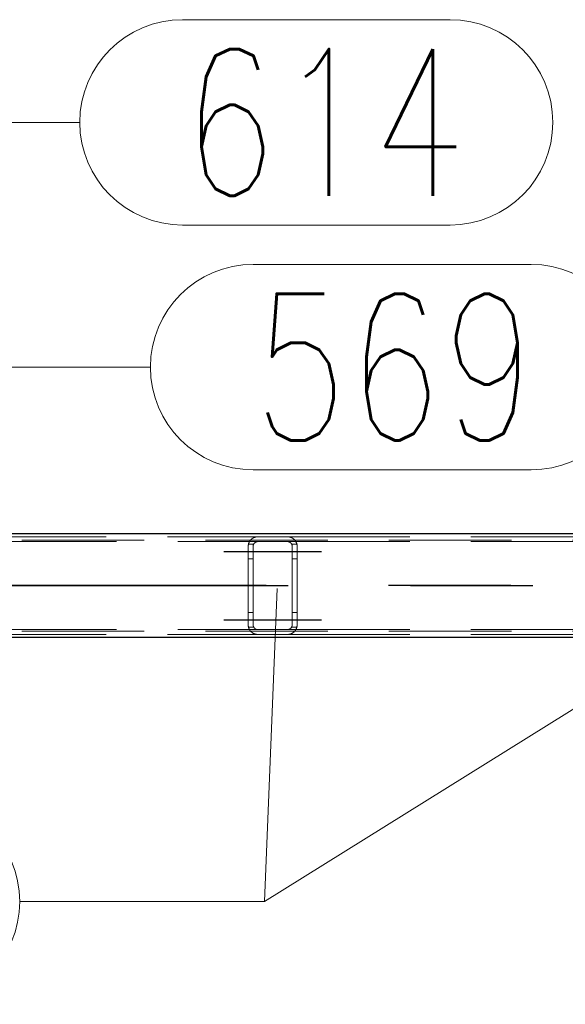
# Model space of a CAD drawing. Header units: millimetres. Extents: x -851 to 2, y 9346 to 10016.
# Tile 94 of 256: x -729 to -718, y 9567 to 9587. Entities that reach past the tile are written whole.
import ezdxf

# ---------------------------------------------------------------- set-up
doc = ezdxf.new("R2010")
doc.units = ezdxf.units.MM
doc.header["$LTSCALE"] = 10
doc.linetypes.add('HIDDEN', pattern=[0.375, 0.25, -0.125])
doc.linetypes.add('MITTE', pattern=[2, 1.25, -0.25, 0.25, -0.25])
for name, color, linetype, lineweight in [('PS_Hidden', 2, 'HIDDEN', 9), ('PS_Pos', 1, 'Continuous', 15), ('PS_Shape', 161, 'Continuous', 30), ('PS_SOLID', 7, 'Continuous', 30)]:
    doc.layers.add(name, color=color, linetype=linetype, lineweight=lineweight)
doc.layers.add('PS_Mid', color=5, linetype='MITTE')
doc.styles.add('simplex', font='simplex.shx', dxfattribs={"width": 0.75})

# ---------------------------------------------------------------- blocks, each defined once
blk = doc.blocks.new('*X706')
at = {"layer": 'PS_Hidden', "color": 2, "linetype": 'HIDDEN'}
for p, q in [((-486.492, 9576.72), (-781.692, 9576.72)), ((-733.517, 9576.79), (-724.168, 9576.79)), ((-733.308, 9576.69), (-724.168, 9576.69)), ((-724.346, 9576.682), (-724.344, 9576.686)), ((-724.344, 9576.686), (-724.342, 9576.69)), ((-724.342, 9576.69), (-724.339, 9576.694)), ((-724.339, 9576.694), (-724.337, 9576.698)), ((-724.337, 9576.698), (-724.334, 9576.702)), ((-724.334, 9576.702), (-724.332, 9576.706)), ((-724.332, 9576.706), (-724.329, 9576.709)), ((-724.329, 9576.709), (-724.326, 9576.713)), ((-724.326, 9576.713), (-724.324, 9576.716)), ((-724.324, 9576.716), (-724.321, 9576.72)), ((-724.321, 9576.72), (-724.318, 9576.723)), ((-724.318, 9576.723), (-724.315, 9576.727)), ((-724.315, 9576.727), (-724.312, 9576.73)), ((-724.312, 9576.73), (-724.309, 9576.733)), ((-724.309, 9576.733), (-724.305, 9576.736)), ((-724.305, 9576.736), (-724.302, 9576.739)), ((-724.302, 9576.739), (-724.299, 9576.742)), ((-724.299, 9576.742), (-724.296, 9576.745)), ((-724.296, 9576.745), (-724.292, 9576.747)), ((-724.292, 9576.747), (-724.289, 9576.75)), ((-724.289, 9576.75), (-724.285, 9576.753)), ((-724.285, 9576.753), (-724.281, 9576.756)), ((-724.281, 9576.756), (-724.277, 9576.758)), ((-724.277, 9576.758), (-724.273, 9576.761)), ((-724.273, 9576.761), (-724.268, 9576.763)), ((-724.268, 9576.763), (-724.264, 9576.766)), ((-724.264, 9576.766), (-724.259, 9576.768)), ((-724.259, 9576.768), (-724.255, 9576.771)), ((-724.255, 9576.771), (-724.25, 9576.773)), ((-724.25, 9576.773), (-724.245, 9576.775)), ((-724.245, 9576.775), (-724.24, 9576.777)), ((-724.24, 9576.777), (-724.234, 9576.779)), ((-724.234, 9576.779), (-724.229, 9576.781)), ((-724.229, 9576.781), (-724.223, 9576.783)), ((-724.223, 9576.783), (-724.218, 9576.784)), ((-724.218, 9576.784), (-724.211, 9576.786)), ((-724.211, 9576.786), (-724.205, 9576.787)), ((-724.205, 9576.787), (-724.198, 9576.788)), ((-724.197, 9576.686), (-724.2, 9576.685)), ((-724.198, 9576.788), (-724.191, 9576.789)), ((-724.194, 9576.687), (-724.197, 9576.686)), ((-724.191, 9576.688), (-724.194, 9576.687)), ((-724.191, 9576.789), (-724.183, 9576.79)), ((-724.188, 9576.688), (-724.191, 9576.688)), ((-724.185, 9576.689), (-724.188, 9576.688)), ((-724.182, 9576.689), (-724.185, 9576.689)), ((-724.183, 9576.79), (-724.176, 9576.79)), ((-724.178, 9576.69), (-724.182, 9576.689)), ((-724.175, 9576.69), (-724.178, 9576.69)), ((-724.176, 9576.79), (-724.168, 9576.79)), ((-724.172, 9576.69), (-724.175, 9576.69)), ((-724.168, 9576.69), (-724.172, 9576.69)), ((-724.168, 9576.79), (-723.568, 9576.79)), ((-723.568, 9576.69), (-724.168, 9576.69)), ((-723.568, 9576.79), (-714.168, 9576.79)), ((-723.568, 9576.79), (-723.561, 9576.79)), ((-723.568, 9576.69), (-714.168, 9576.69)), ((-723.565, 9576.69), (-723.568, 9576.69)), ((-723.568, 9576.69), (-723.568, 9576.69)), ((-723.562, 9576.69), (-723.565, 9576.69)), ((-723.559, 9576.69), (-723.562, 9576.69)), ((-723.561, 9576.79), (-723.554, 9576.79)), ((-723.555, 9576.689), (-723.559, 9576.69)), ((-723.552, 9576.689), (-723.555, 9576.689)), ((-723.554, 9576.79), (-723.547, 9576.789)), ((-723.549, 9576.688), (-723.552, 9576.689)), ((-723.545, 9576.688), (-723.549, 9576.688)), ((-723.547, 9576.789), (-723.54, 9576.788)), ((-723.542, 9576.687), (-723.545, 9576.688)), ((-723.539, 9576.686), (-723.542, 9576.687)), ((-723.54, 9576.788), (-723.533, 9576.787)), ((-723.533, 9576.787), (-723.526, 9576.786)), ((-723.526, 9576.786), (-723.519, 9576.784)), ((-723.519, 9576.784), (-723.513, 9576.783)), ((-723.513, 9576.783), (-723.507, 9576.781)), ((-723.507, 9576.781), (-723.502, 9576.779)), ((-723.502, 9576.779), (-723.497, 9576.777)), ((-723.497, 9576.777), (-723.492, 9576.775)), ((-723.492, 9576.775), (-723.487, 9576.773)), ((-723.487, 9576.773), (-723.482, 9576.771)), ((-723.482, 9576.771), (-723.477, 9576.768)), ((-723.477, 9576.768), (-723.472, 9576.766)), ((-723.472, 9576.766), (-723.468, 9576.763)), ((-723.468, 9576.763), (-723.463, 9576.76)), ((-723.463, 9576.76), (-723.459, 9576.758)), ((-723.459, 9576.758), (-723.455, 9576.755)), ((-723.455, 9576.755), (-723.451, 9576.752)), ((-723.451, 9576.752), (-723.447, 9576.749)), ((-723.447, 9576.749), (-723.443, 9576.746)), ((-723.443, 9576.746), (-723.439, 9576.743)), ((-723.439, 9576.743), (-723.436, 9576.74)), ((-723.436, 9576.74), (-723.432, 9576.737)), ((-723.432, 9576.737), (-723.429, 9576.734)), ((-723.429, 9576.734), (-723.426, 9576.731)), ((-723.426, 9576.731), (-723.423, 9576.728)), ((-723.423, 9576.728), (-723.42, 9576.725)), ((-723.42, 9576.725), (-723.417, 9576.721)), ((-723.417, 9576.721), (-723.414, 9576.718)), ((-723.414, 9576.718), (-723.412, 9576.715)), ((-723.412, 9576.715), (-723.409, 9576.711)), ((-723.409, 9576.711), (-723.406, 9576.707)), ((-723.406, 9576.707), (-723.404, 9576.704)), ((-723.404, 9576.704), (-723.401, 9576.7)), ((-723.401, 9576.7), (-723.399, 9576.696)), ((-723.399, 9576.696), (-723.396, 9576.692)), ((-723.396, 9576.692), (-723.394, 9576.688)), ((-723.394, 9576.688), (-723.392, 9576.684)), ((-724.368, 9576.605), (-724.367, 9576.61)), ((-724.368, 9576.6), (-724.368, 9576.605)), ((-724.368, 9576.595), (-724.368, 9576.6)), ((-724.368, 9576.59), (-724.368, 9576.595)), ((-724.368, 9574.99), (-724.368, 9576.59)), ((-724.367, 9576.615), (-724.366, 9576.619)), ((-724.367, 9576.61), (-724.367, 9576.615)), ((-724.366, 9576.619), (-724.365, 9576.624)), ((-724.365, 9576.629), (-724.364, 9576.634)), ((-724.365, 9576.624), (-724.365, 9576.629)), ((-724.364, 9576.634), (-724.363, 9576.638)), ((-724.363, 9576.638), (-724.361, 9576.643)), ((-724.255, 9576.64), (-724.362, 9576.64)), ((-724.361, 9576.643), (-724.36, 9576.647)), ((-724.36, 9576.647), (-724.359, 9576.652)), ((-724.359, 9576.652), (-724.357, 9576.656)), ((-724.357, 9576.656), (-724.356, 9576.661)), ((-724.356, 9576.661), (-724.354, 9576.665)), ((-724.354, 9576.665), (-724.352, 9576.67)), ((-724.352, 9576.67), (-724.35, 9576.674)), ((-724.35, 9576.674), (-724.348, 9576.678)), ((-724.348, 9576.678), (-724.346, 9576.682)), ((-724.267, 9576.604), (-724.268, 9576.601)), ((-724.268, 9576.601), (-724.268, 9576.599)), ((-724.268, 9576.599), (-724.268, 9576.597)), ((-724.268, 9576.597), (-724.268, 9576.595)), ((-724.268, 9576.595), (-724.268, 9576.593)), ((-724.268, 9576.593), (-724.268, 9576.59)), ((-724.268, 9576.59), (-724.268, 9574.99)), ((-724.268, 9576.59), (-724.268, 9576.59)), ((-724.266, 9576.61), (-724.267, 9576.608)), ((-724.267, 9576.608), (-724.267, 9576.606)), ((-724.267, 9576.606), (-724.267, 9576.604)), ((-724.265, 9576.615), (-724.266, 9576.613)), ((-724.266, 9576.613), (-724.266, 9576.61)), ((-724.264, 9576.619), (-724.265, 9576.617)), ((-724.265, 9576.617), (-724.265, 9576.615)), ((-724.263, 9576.621), (-724.264, 9576.619)), ((-724.262, 9576.626), (-724.263, 9576.624)), ((-724.263, 9576.624), (-724.263, 9576.621)), ((-724.261, 9576.628), (-724.262, 9576.626)), ((-724.26, 9576.63), (-724.261, 9576.628)), ((-724.259, 9576.632), (-724.26, 9576.63)), ((-724.258, 9576.634), (-724.259, 9576.632)), ((-724.257, 9576.636), (-724.258, 9576.634)), ((-724.256, 9576.638), (-724.257, 9576.636)), ((-724.255, 9576.64), (-724.256, 9576.638)), ((-724.254, 9576.642), (-724.255, 9576.64)), ((-724.253, 9576.644), (-724.254, 9576.642)), ((-724.251, 9576.646), (-724.253, 9576.644)), ((-724.25, 9576.648), (-724.251, 9576.646)), ((-724.249, 9576.65), (-724.25, 9576.648)), ((-724.247, 9576.652), (-724.249, 9576.65)), ((-724.246, 9576.654), (-724.247, 9576.652)), ((-724.244, 9576.655), (-724.246, 9576.654)), ((-724.243, 9576.657), (-724.244, 9576.655)), ((-724.241, 9576.659), (-724.243, 9576.657)), ((-724.24, 9576.661), (-724.241, 9576.659)), ((-724.238, 9576.662), (-724.24, 9576.661)), ((-724.236, 9576.664), (-724.238, 9576.662)), ((-724.234, 9576.665), (-724.236, 9576.664)), ((-724.233, 9576.667), (-724.234, 9576.665)), ((-724.231, 9576.668), (-724.233, 9576.667)), ((-724.229, 9576.67), (-724.231, 9576.668)), ((-724.227, 9576.671), (-724.229, 9576.67)), ((-724.225, 9576.673), (-724.227, 9576.671)), ((-724.223, 9576.674), (-724.225, 9576.673)), ((-724.22, 9576.676), (-724.223, 9576.674)), ((-724.218, 9576.677), (-724.22, 9576.676)), ((-724.216, 9576.678), (-724.218, 9576.677)), ((-724.213, 9576.68), (-724.216, 9576.678)), ((-724.211, 9576.681), (-724.213, 9576.68)), ((-724.208, 9576.682), (-724.211, 9576.681)), ((-724.205, 9576.683), (-724.208, 9576.682)), ((-724.203, 9576.684), (-724.205, 9576.683)), ((-724.2, 9576.685), (-724.203, 9576.684)), ((-723.536, 9576.685), (-723.539, 9576.686)), ((-723.533, 9576.684), (-723.536, 9576.685)), ((-723.531, 9576.683), (-723.533, 9576.684)), ((-723.528, 9576.682), (-723.531, 9576.683)), ((-723.525, 9576.681), (-723.528, 9576.682)), ((-723.523, 9576.679), (-723.525, 9576.681)), ((-723.52, 9576.678), (-723.523, 9576.679)), ((-723.518, 9576.677), (-723.52, 9576.678)), ((-723.515, 9576.675), (-723.518, 9576.677)), ((-723.513, 9576.674), (-723.515, 9576.675)), ((-723.511, 9576.672), (-723.513, 9576.674)), ((-723.509, 9576.67), (-723.511, 9576.672)), ((-723.507, 9576.669), (-723.509, 9576.67)), ((-723.505, 9576.667), (-723.507, 9576.669)), ((-723.503, 9576.666), (-723.505, 9576.667)), ((-723.501, 9576.664), (-723.503, 9576.666)), ((-723.499, 9576.662), (-723.501, 9576.664)), ((-723.497, 9576.661), (-723.499, 9576.662)), ((-723.496, 9576.659), (-723.497, 9576.661)), ((-723.494, 9576.657), (-723.496, 9576.659)), ((-723.493, 9576.656), (-723.494, 9576.657)), ((-723.491, 9576.654), (-723.493, 9576.656)), ((-723.49, 9576.652), (-723.491, 9576.654)), ((-723.488, 9576.65), (-723.49, 9576.652)), ((-723.487, 9576.648), (-723.488, 9576.65)), ((-723.486, 9576.647), (-723.487, 9576.648)), ((-723.484, 9576.645), (-723.486, 9576.647)), ((-723.483, 9576.643), (-723.484, 9576.645)), ((-723.482, 9576.641), (-723.483, 9576.643)), ((-723.481, 9576.639), (-723.482, 9576.641)), ((-723.375, 9576.64), (-723.482, 9576.64)), ((-723.48, 9576.637), (-723.481, 9576.639)), ((-723.479, 9576.635), (-723.48, 9576.637)), ((-723.478, 9576.633), (-723.479, 9576.635)), ((-723.477, 9576.631), (-723.478, 9576.633)), ((-723.476, 9576.629), (-723.477, 9576.631)), ((-723.475, 9576.627), (-723.476, 9576.629)), ((-723.474, 9576.624), (-723.475, 9576.627)), ((-723.474, 9576.622), (-723.474, 9576.624)), ((-723.473, 9576.62), (-723.474, 9576.622)), ((-723.472, 9576.618), (-723.473, 9576.62)), ((-723.472, 9576.616), (-723.472, 9576.618)), ((-723.471, 9576.614), (-723.472, 9576.616)), ((-723.471, 9576.612), (-723.471, 9576.614)), ((-723.47, 9576.61), (-723.471, 9576.612)), ((-723.47, 9576.607), (-723.47, 9576.61)), ((-723.47, 9576.605), (-723.47, 9576.607)), ((-723.469, 9576.603), (-723.47, 9576.605)), ((-723.469, 9576.601), (-723.469, 9576.603)), ((-723.469, 9576.599), (-723.469, 9576.601)), ((-723.469, 9576.597), (-723.469, 9576.599)), ((-723.468, 9576.595), (-723.469, 9576.597)), ((-723.468, 9576.592), (-723.468, 9576.595)), ((-723.468, 9576.59), (-723.468, 9576.592)), ((-723.468, 9574.99), (-723.468, 9576.59)), ((-723.392, 9576.684), (-723.39, 9576.68)), ((-723.39, 9576.68), (-723.388, 9576.676)), ((-723.388, 9576.676), (-723.386, 9576.672)), ((-723.386, 9576.672), (-723.384, 9576.668)), ((-723.384, 9576.668), (-723.382, 9576.663)), ((-723.382, 9576.663), (-723.381, 9576.659)), ((-723.381, 9576.659), (-723.379, 9576.655)), ((-723.379, 9576.655), (-723.378, 9576.65)), ((-723.378, 9576.65), (-723.376, 9576.646)), ((-723.376, 9576.646), (-723.375, 9576.641)), ((-723.375, 9576.641), (-723.374, 9576.637)), ((-723.374, 9576.637), (-723.373, 9576.632)), ((-723.373, 9576.632), (-723.372, 9576.628)), ((-723.372, 9576.628), (-723.371, 9576.623)), ((-723.371, 9576.623), (-723.37, 9576.618)), ((-723.37, 9576.618), (-723.37, 9576.614)), ((-723.37, 9576.614), (-723.369, 9576.609)), ((-723.369, 9576.609), (-723.369, 9576.604)), ((-723.369, 9576.604), (-723.369, 9576.6)), ((-723.369, 9576.6), (-723.368, 9576.595)), ((-723.368, 9576.595), (-723.368, 9576.59)), ((-723.368, 9576.59), (-723.368, 9574.99)), ((-723.368, 9576.59), (-723.368, 9576.59)), ((-724.268, 9576.34), (-724.368, 9576.34)), ((-723.368, 9576.34), (-723.468, 9576.34)), ((-724.268, 9575.24), (-724.368, 9575.24)), ((-723.368, 9575.24), (-723.468, 9575.24)), ((-733.308, 9574.89), (-724.168, 9574.89)), ((-724.368, 9574.985), (-724.368, 9574.99)), ((-724.368, 9574.99), (-724.368, 9574.99)), ((-724.368, 9574.981), (-724.368, 9574.985)), ((-724.368, 9574.976), (-724.368, 9574.981)), ((-724.367, 9574.971), (-724.368, 9574.976)), ((-724.367, 9574.966), (-724.367, 9574.971)), ((-724.366, 9574.961), (-724.367, 9574.966)), ((-724.365, 9574.957), (-724.366, 9574.961)), ((-724.365, 9574.952), (-724.365, 9574.957)), ((-724.364, 9574.947), (-724.365, 9574.952)), ((-724.363, 9574.943), (-724.364, 9574.947)), ((-724.361, 9574.938), (-724.363, 9574.943)), ((-724.255, 9574.94), (-724.362, 9574.94)), ((-724.36, 9574.933), (-724.361, 9574.938)), ((-724.359, 9574.929), (-724.36, 9574.933)), ((-724.357, 9574.924), (-724.359, 9574.929)), ((-724.356, 9574.92), (-724.357, 9574.924)), ((-724.354, 9574.916), (-724.356, 9574.92)), ((-724.352, 9574.911), (-724.354, 9574.916)), ((-724.35, 9574.907), (-724.352, 9574.911)), ((-724.348, 9574.903), (-724.35, 9574.907)), ((-724.346, 9574.899), (-724.348, 9574.903)), ((-724.344, 9574.895), (-724.346, 9574.899)), ((-724.342, 9574.89), (-724.344, 9574.895)), ((-724.339, 9574.887), (-724.342, 9574.89)), ((-724.337, 9574.883), (-724.339, 9574.887)), ((-724.334, 9574.879), (-724.337, 9574.883)), ((-724.332, 9574.875), (-724.334, 9574.879)), ((-724.329, 9574.871), (-724.332, 9574.875)), ((-724.268, 9574.99), (-724.268, 9574.988)), ((-724.268, 9574.988), (-724.268, 9574.986)), ((-724.268, 9574.986), (-724.268, 9574.984)), ((-724.268, 9574.984), (-724.268, 9574.981)), ((-724.268, 9574.981), (-724.268, 9574.979)), ((-724.268, 9574.979), (-724.267, 9574.977)), ((-724.267, 9574.977), (-724.267, 9574.975)), ((-724.267, 9574.975), (-724.267, 9574.973)), ((-724.267, 9574.973), (-724.266, 9574.97)), ((-724.266, 9574.97), (-724.266, 9574.968)), ((-724.266, 9574.968), (-724.265, 9574.966)), ((-724.265, 9574.966), (-724.265, 9574.964)), ((-724.265, 9574.964), (-724.264, 9574.962)), ((-724.264, 9574.962), (-724.263, 9574.959)), ((-724.263, 9574.959), (-724.263, 9574.957)), ((-724.263, 9574.957), (-724.262, 9574.955)), ((-724.262, 9574.955), (-724.261, 9574.953)), ((-724.261, 9574.953), (-724.26, 9574.951)), ((-724.26, 9574.951), (-724.259, 9574.949)), ((-724.259, 9574.949), (-724.258, 9574.947)), ((-724.258, 9574.947), (-724.257, 9574.945)), ((-724.257, 9574.945), (-724.256, 9574.942)), ((-724.256, 9574.942), (-724.255, 9574.94)), ((-724.255, 9574.94), (-724.254, 9574.938)), ((-724.254, 9574.938), (-724.253, 9574.937)), ((-724.253, 9574.937), (-724.251, 9574.935)), ((-724.251, 9574.935), (-724.25, 9574.933)), ((-724.25, 9574.933), (-724.249, 9574.931)), ((-724.249, 9574.931), (-724.247, 9574.929)), ((-724.247, 9574.929), (-724.246, 9574.927)), ((-724.246, 9574.927), (-724.244, 9574.925)), ((-724.244, 9574.925), (-724.243, 9574.924)), ((-724.243, 9574.924), (-724.241, 9574.922)), ((-724.241, 9574.922), (-724.24, 9574.92)), ((-724.24, 9574.92), (-724.238, 9574.918)), ((-724.238, 9574.918), (-724.236, 9574.917)), ((-724.236, 9574.917), (-724.234, 9574.915)), ((-724.234, 9574.915), (-724.233, 9574.914)), ((-724.233, 9574.914), (-724.231, 9574.912)), ((-724.231, 9574.912), (-724.229, 9574.911)), ((-724.229, 9574.911), (-724.227, 9574.909)), ((-724.227, 9574.909), (-724.225, 9574.908)), ((-724.225, 9574.908), (-724.223, 9574.906)), ((-724.223, 9574.906), (-724.22, 9574.905)), ((-724.22, 9574.905), (-724.218, 9574.904)), ((-724.218, 9574.904), (-724.216, 9574.902)), ((-724.216, 9574.902), (-724.213, 9574.901)), ((-724.213, 9574.901), (-724.211, 9574.9)), ((-724.211, 9574.9), (-724.208, 9574.899)), ((-724.208, 9574.899), (-724.205, 9574.897)), ((-724.205, 9574.897), (-724.203, 9574.896)), ((-724.203, 9574.896), (-724.2, 9574.895)), ((-724.2, 9574.895), (-724.197, 9574.895)), ((-724.197, 9574.895), (-724.194, 9574.894)), ((-724.194, 9574.894), (-724.191, 9574.893)), ((-724.191, 9574.893), (-724.188, 9574.892)), ((-724.188, 9574.892), (-724.185, 9574.892)), ((-724.185, 9574.892), (-724.182, 9574.891)), ((-724.182, 9574.891), (-724.178, 9574.891)), ((-724.178, 9574.891), (-724.175, 9574.891)), ((-724.175, 9574.891), (-724.172, 9574.89)), ((-724.172, 9574.89), (-724.168, 9574.89)), ((-724.168, 9574.89), (-723.568, 9574.89)), ((-723.568, 9574.89), (-714.168, 9574.89)), ((-723.568, 9574.89), (-723.565, 9574.89)), ((-723.565, 9574.89), (-723.562, 9574.891)), ((-723.562, 9574.891), (-723.559, 9574.891)), ((-723.559, 9574.891), (-723.555, 9574.891)), ((-723.555, 9574.891), (-723.552, 9574.892)), ((-723.552, 9574.892), (-723.549, 9574.892)), ((-723.549, 9574.892), (-723.545, 9574.893)), ((-723.545, 9574.893), (-723.542, 9574.894)), ((-723.542, 9574.894), (-723.539, 9574.895)), ((-723.539, 9574.895), (-723.536, 9574.896)), ((-723.536, 9574.896), (-723.533, 9574.897)), ((-723.533, 9574.897), (-723.531, 9574.898)), ((-723.531, 9574.898), (-723.528, 9574.899)), ((-723.528, 9574.899), (-723.525, 9574.9)), ((-723.525, 9574.9), (-723.523, 9574.901)), ((-723.523, 9574.901), (-723.52, 9574.903)), ((-723.52, 9574.903), (-723.518, 9574.904)), ((-723.518, 9574.904), (-723.515, 9574.906)), ((-723.515, 9574.906), (-723.513, 9574.907)), ((-723.513, 9574.907), (-723.511, 9574.909)), ((-723.511, 9574.909), (-723.509, 9574.91)), ((-723.509, 9574.91), (-723.507, 9574.912)), ((-723.507, 9574.912), (-723.505, 9574.913)), ((-723.505, 9574.913), (-723.503, 9574.915)), ((-723.503, 9574.915), (-723.501, 9574.917)), ((-723.501, 9574.917), (-723.499, 9574.918)), ((-723.499, 9574.918), (-723.497, 9574.92)), ((-723.497, 9574.92), (-723.496, 9574.922)), ((-723.496, 9574.922), (-723.494, 9574.923)), ((-723.494, 9574.923), (-723.493, 9574.925)), ((-723.493, 9574.925), (-723.491, 9574.927)), ((-723.491, 9574.927), (-723.49, 9574.929)), ((-723.49, 9574.929), (-723.488, 9574.93)), ((-723.488, 9574.93), (-723.487, 9574.932)), ((-723.487, 9574.932), (-723.486, 9574.934)), ((-723.486, 9574.934), (-723.484, 9574.936)), ((-723.484, 9574.936), (-723.483, 9574.938)), ((-723.483, 9574.938), (-723.482, 9574.94)), ((-723.482, 9574.94), (-723.481, 9574.942)), ((-723.375, 9574.94), (-723.482, 9574.94)), ((-723.481, 9574.942), (-723.48, 9574.944)), ((-723.48, 9574.944), (-723.479, 9574.946)), ((-723.479, 9574.946), (-723.478, 9574.948)), ((-723.478, 9574.948), (-723.477, 9574.95)), ((-723.477, 9574.95), (-723.476, 9574.952)), ((-723.476, 9574.952), (-723.475, 9574.954)), ((-723.475, 9574.954), (-723.474, 9574.956)), ((-723.474, 9574.958), (-723.473, 9574.96)), ((-723.474, 9574.956), (-723.474, 9574.958)), ((-723.473, 9574.96), (-723.472, 9574.963)), ((-723.472, 9574.965), (-723.471, 9574.967)), ((-723.472, 9574.963), (-723.472, 9574.965)), ((-723.471, 9574.969), (-723.47, 9574.971)), ((-723.471, 9574.967), (-723.471, 9574.969)), ((-723.47, 9574.975), (-723.469, 9574.978)), ((-723.47, 9574.973), (-723.47, 9574.975)), ((-723.47, 9574.971), (-723.47, 9574.973)), ((-723.469, 9574.984), (-723.468, 9574.986)), ((-723.469, 9574.982), (-723.469, 9574.984)), ((-723.469, 9574.98), (-723.469, 9574.982)), ((-723.469, 9574.978), (-723.469, 9574.98)), ((-723.468, 9574.988), (-723.468, 9574.99)), ((-723.468, 9574.99), (-723.468, 9574.99)), ((-723.468, 9574.986), (-723.468, 9574.988)), ((-723.404, 9574.877), (-723.406, 9574.873)), ((-723.401, 9574.881), (-723.404, 9574.877)), ((-723.399, 9574.885), (-723.401, 9574.881)), ((-723.396, 9574.888), (-723.399, 9574.885)), ((-723.394, 9574.892), (-723.396, 9574.888)), ((-723.392, 9574.896), (-723.394, 9574.892)), ((-723.39, 9574.9), (-723.392, 9574.896)), ((-723.388, 9574.905), (-723.39, 9574.9)), ((-723.386, 9574.909), (-723.388, 9574.905)), ((-723.384, 9574.913), (-723.386, 9574.909)), ((-723.382, 9574.917), (-723.384, 9574.913)), ((-723.381, 9574.922), (-723.382, 9574.917)), ((-723.379, 9574.926), (-723.381, 9574.922)), ((-723.378, 9574.93), (-723.379, 9574.926)), ((-723.376, 9574.935), (-723.378, 9574.93)), ((-723.375, 9574.939), (-723.376, 9574.935)), ((-723.374, 9574.944), (-723.375, 9574.939)), ((-723.373, 9574.949), (-723.374, 9574.944)), ((-723.372, 9574.953), (-723.373, 9574.949)), ((-723.371, 9574.958), (-723.372, 9574.953)), ((-723.37, 9574.962), (-723.371, 9574.958)), ((-723.369, 9574.972), (-723.37, 9574.967)), ((-723.37, 9574.967), (-723.37, 9574.962)), ((-723.368, 9574.986), (-723.369, 9574.981)), ((-723.369, 9574.981), (-723.369, 9574.976)), ((-723.369, 9574.976), (-723.369, 9574.972)), ((-723.368, 9574.99), (-723.368, 9574.986)), ((-486.492, 9574.86), (-781.692, 9574.86)), ((-733.517, 9574.79), (-724.168, 9574.79)), ((-724.326, 9574.868), (-724.329, 9574.871)), ((-724.324, 9574.864), (-724.326, 9574.868)), ((-724.321, 9574.861), (-724.324, 9574.864)), ((-724.318, 9574.858), (-724.321, 9574.861)), ((-724.315, 9574.854), (-724.318, 9574.858)), ((-724.312, 9574.851), (-724.315, 9574.854)), ((-724.309, 9574.848), (-724.312, 9574.851)), ((-724.305, 9574.845), (-724.309, 9574.848)), ((-724.302, 9574.842), (-724.305, 9574.845)), ((-724.299, 9574.839), (-724.302, 9574.842)), ((-724.296, 9574.836), (-724.299, 9574.839)), ((-724.292, 9574.833), (-724.296, 9574.836)), ((-724.289, 9574.831), (-724.292, 9574.833)), ((-724.285, 9574.828), (-724.289, 9574.831)), ((-724.281, 9574.825), (-724.285, 9574.828)), ((-724.277, 9574.822), (-724.281, 9574.825)), ((-724.273, 9574.82), (-724.277, 9574.822)), ((-724.268, 9574.817), (-724.273, 9574.82)), ((-724.264, 9574.815), (-724.268, 9574.817)), ((-724.259, 9574.812), (-724.264, 9574.815)), ((-724.255, 9574.81), (-724.259, 9574.812)), ((-724.25, 9574.808), (-724.255, 9574.81)), ((-724.245, 9574.806), (-724.25, 9574.808)), ((-724.24, 9574.803), (-724.245, 9574.806)), ((-724.234, 9574.802), (-724.24, 9574.803)), ((-724.229, 9574.8), (-724.234, 9574.802)), ((-724.223, 9574.798), (-724.229, 9574.8)), ((-724.218, 9574.797), (-724.223, 9574.798)), ((-724.211, 9574.795), (-724.218, 9574.797)), ((-724.205, 9574.794), (-724.211, 9574.795)), ((-724.198, 9574.793), (-724.205, 9574.794)), ((-724.191, 9574.792), (-724.198, 9574.793)), ((-724.183, 9574.791), (-724.191, 9574.792)), ((-724.176, 9574.791), (-724.183, 9574.791)), ((-724.168, 9574.79), (-724.176, 9574.791)), ((-723.568, 9574.79), (-724.168, 9574.79)), ((-723.561, 9574.791), (-723.568, 9574.79)), ((-723.568, 9574.79), (-714.168, 9574.79)), ((-723.568, 9574.79), (-723.568, 9574.79)), ((-723.554, 9574.791), (-723.561, 9574.791)), ((-723.547, 9574.792), (-723.554, 9574.791)), ((-723.54, 9574.792), (-723.547, 9574.792)), ((-723.533, 9574.794), (-723.54, 9574.792)), ((-723.526, 9574.795), (-723.533, 9574.794)), ((-723.519, 9574.796), (-723.526, 9574.795)), ((-723.513, 9574.798), (-723.519, 9574.796)), ((-723.507, 9574.8), (-723.513, 9574.798)), ((-723.502, 9574.802), (-723.507, 9574.8)), ((-723.497, 9574.804), (-723.502, 9574.802)), ((-723.492, 9574.806), (-723.497, 9574.804)), ((-723.487, 9574.808), (-723.492, 9574.806)), ((-723.482, 9574.81), (-723.487, 9574.808)), ((-723.477, 9574.813), (-723.482, 9574.81)), ((-723.472, 9574.815), (-723.477, 9574.813)), ((-723.468, 9574.818), (-723.472, 9574.815)), ((-723.463, 9574.82), (-723.468, 9574.818)), ((-723.459, 9574.823), (-723.463, 9574.82)), ((-723.455, 9574.826), (-723.459, 9574.823)), ((-723.451, 9574.829), (-723.455, 9574.826)), ((-723.447, 9574.832), (-723.451, 9574.829)), ((-723.443, 9574.835), (-723.447, 9574.832)), ((-723.439, 9574.838), (-723.443, 9574.835)), ((-723.436, 9574.841), (-723.439, 9574.838)), ((-723.432, 9574.844), (-723.436, 9574.841)), ((-723.429, 9574.847), (-723.432, 9574.844)), ((-723.426, 9574.85), (-723.429, 9574.847)), ((-723.423, 9574.853), (-723.426, 9574.85)), ((-723.42, 9574.856), (-723.423, 9574.853)), ((-723.417, 9574.859), (-723.42, 9574.856)), ((-723.414, 9574.863), (-723.417, 9574.859)), ((-723.412, 9574.866), (-723.414, 9574.863)), ((-723.409, 9574.87), (-723.412, 9574.866)), ((-723.406, 9574.873), (-723.409, 9574.87))]:
    blk.add_line(p, q, dxfattribs=at)
at = {"layer": 'PS_Mid', "color": 5, "linetype": 'MITTE'}
for p, q in [((-724.868, 9576.49), (-723.768, 9576.49)), ((-724.868, 9576.49), (-723.768, 9576.49)), ((-723.968, 9576.49), (-722.868, 9576.49)), ((-723.968, 9576.49), (-722.868, 9576.49)), ((-484.003, 9575.79), (-784.181, 9575.79)), ((-736.052, 9575.79), (-681.684, 9575.79)), ((-723.868, 9575.79), (-723.868, 9575.79)), ((-724.868, 9575.09), (-723.768, 9575.09)), ((-724.868, 9575.09), (-723.768, 9575.09)), ((-723.968, 9575.09), (-722.868, 9575.09)), ((-723.968, 9575.09), (-722.868, 9575.09))]:
    blk.add_line(p, q, dxfattribs=at)
at = {"layer": 'PS_SOLID', "color": 7, "linetype": 'Continuous'}
for p, q in [((-486.492, 9576.85), (-781.692, 9576.85)), ((-486.492, 9574.73), (-781.692, 9574.73))]:
    blk.add_line(p, q, dxfattribs=at)
blk = doc.blocks.new('*X762')
at = {"color": 1}
for p, q in [((-724.266, 9582.358), (-718.587, 9582.358)), ((-733.868, 9575.79), (-731.366, 9580.258)), ((-731.366, 9580.258), (-726.366, 9580.258)), ((-724.266, 9578.158), (-718.587, 9578.158))]:
    blk.add_line(p, q, dxfattribs=at)
for centre, start, end in [((-724.266, 9580.258), 90, 270), ((-718.587, 9580.258), 270, 90)]:
    blk.add_arc(centre, 2.1, start, end, dxfattribs=at)
at = {"color": 30, "style": 'simplex', "width": 0.75}
blk.add_text('569', height=3, dxfattribs=at).set_placement((-724.266, 9578.758))
blk = doc.blocks.new('*X763')
at = {"color": 1}
for p, q in [((-725.709, 9587.364), (-720.245, 9587.364)), ((-733.868, 9576.998), (-732.809, 9585.264)), ((-732.809, 9585.264), (-727.809, 9585.264)), ((-725.709, 9583.164), (-720.245, 9583.164))]:
    blk.add_line(p, q, dxfattribs=at)
for centre, start, end in [((-725.709, 9585.264), 90, 270), ((-720.245, 9585.264), 270, 90)]:
    blk.add_arc(centre, 2.1, start, end, dxfattribs=at)
at = {"color": 30, "style": 'simplex', "width": 0.75}
blk.add_text('614', height=3, dxfattribs=at).set_placement((-725.709, 9583.764))
blk = doc.blocks.new('*X1347')
at = {"color": 1}
for p in [(-713.779, 9575.733), (-729.036, 9569.328)]:
    blk.add_line(p, (-724.036, 9569.328), dxfattribs=at)
blk = doc.blocks.new('*X1348')
at = {"color": 1}
for p, q in [((-723.779, 9575.733), (-724.036, 9569.328)), ((-736.922, 9571.428), (-731.136, 9571.428)), ((-729.036, 9569.328), (-724.036, 9569.328)), ((-736.922, 9567.228), (-731.136, 9567.228))]:
    blk.add_line(p, q, dxfattribs=at)
for centre, start, end in [((-736.922, 9569.328), 90, 270), ((-731.136, 9569.328), 270, 90)]:
    blk.add_arc(centre, 2.1, start, end, dxfattribs=at)
at = {"color": 30, "style": 'simplex', "width": 0.75}
blk.add_text('590', height=3, dxfattribs=at).set_placement((-736.922, 9567.828))

msp = doc.modelspace()

# ---------------------------------------------------------------- block references
at = {"layer": 'PS_Pos'}
for name in ['*X763', '*X762', '*X1347', '*X1348']:
    msp.add_blockref(name, (0, 0), dxfattribs=at)
at = {"layer": 'PS_Shape', "color": 31}
msp.add_blockref('*X706', (0, 0), dxfattribs=at)

doc.saveas('drawing.dxf')
